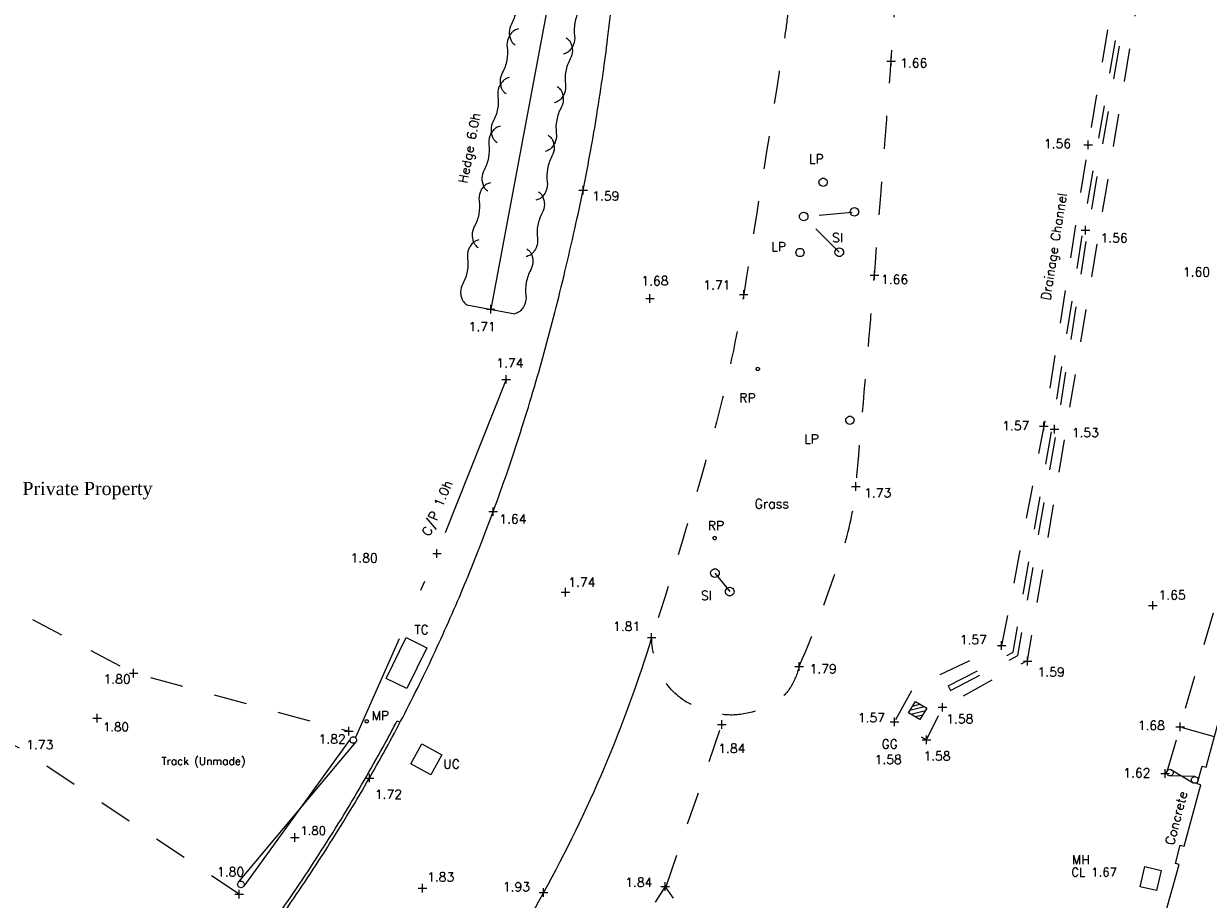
# Model space of a CAD drawing. Header units: metres. Extents: x 639013 to 639566, y 257273 to 257664.
# Tile 14 of 78: x 639166 to 639202, y 257453 to 257480. Entities that reach past the tile are written whole.
import ezdxf
from ezdxf.enums import TextEntityAlignment as Align

# ---------------------------------------------------------------- set-up
doc = ezdxf.new("R2010")
doc.units = ezdxf.units.M
doc.linetypes.add('65208756-SWE-ZZ-XX-M-C-0002-FC06T002$0$03', pattern=[3, 1, -1, 1])
doc.linetypes.add('65208756-SWE-ZZ-XX-M-C-0002-FC06T002$0$18', pattern=[13.5, 5, -1.6, 0.3, -1.6, 5])
for name, color, linetype, lineweight in [('65208756-SWE-ZZ-XX-M-C-0002-FC06T002$0$0not0', 253, 'Continuous', 0), ('65208756-SWE-ZZ-XX-M-C-0002-FC06T002$0$SS_BUILDING', 253, 'Continuous', 0), ('65208756-SWE-ZZ-XX-M-C-0002-FC06T002$0$SS_COVERS', 253, 'Continuous', 0), ('65208756-SWE-ZZ-XX-M-C-0002-FC06T002$0$SS_DETAIL', 253, '65208756-SWE-ZZ-XX-M-C-0002-FC06T002$0$03', 0), ('65208756-SWE-ZZ-XX-M-C-0002-FC06T002$0$SS_FENCE', 253, '65208756-SWE-ZZ-XX-M-C-0002-FC06T002$0$18', 0), ('65208756-SWE-ZZ-XX-M-C-0002-FC06T002$0$SS_GATE', 253, 'Continuous', 0), ('65208756-SWE-ZZ-XX-M-C-0002-FC06T002$0$SS_HEDGE', 253, 'Continuous', 0), ('65208756-SWE-ZZ-XX-M-C-0002-FC06T002$0$SS_KERB_DROP', 253, 'Continuous', 0), ('65208756-SWE-ZZ-XX-M-C-0002-FC06T002$0$SS_ROAD_KERBED', 253, 'Continuous', 0), ('65208756-SWE-ZZ-XX-M-C-0002-FC06T002$0$SS_ROAD_UNKERBED', 253, '65208756-SWE-ZZ-XX-M-C-0002-FC06T002$0$03', 0), ('65208756-SWE-ZZ-XX-M-C-0002-FC06T002$0$SS_Text_bold', 253, 'Continuous', 0), ('65208756-SWE-ZZ-XX-M-C-0002-FC06T002$0$SS_TEXT_GEN', 253, 'Continuous', 0), ('65208756-SWE-ZZ-XX-M-C-0002-FC06T002$0$SS_TXT_DRAIN', 253, 'Continuous', 0), ('65208756-SWE-ZZ-XX-M-C-0002-FC06T002$0$SS_TXT_FURN', 253, 'Continuous', 0), ('65208756-SWE-ZZ-XX-M-C-0002-FC06T002$0$SS_TXT_LEV_GEN', 253, 'Continuous', 0), ('65208756-SWE-ZZ-XX-M-C-0002-FC06T002$0$SS_TXT_LEV_PNT', 253, 'Continuous', 0), ('65208756-SWE-ZZ-XX-M-C-0002-FC06T002$0$SS_TXT_LEV_RD', 253, 'Continuous', 0), ('65208756-SWE-ZZ-XX-M-C-0002-FC06T002$0$SS_TXT_UTL', 253, 'Continuous', 0)]:
    doc.layers.add(name, color=color, linetype=linetype, lineweight=lineweight)
doc.layers.add('Z-Xref', color=7, linetype='Continuous')
doc.styles.add('65208756-SWE-ZZ-XX-M-C-0002-FC06T002$0$ROMANS', font='ROMANS')
doc.styles.add('65208756-SWE-ZZ-XX-M-C-0002-FC06T002$0$Romantics', font='romantic.ttf')

# ---------------------------------------------------------------- blocks, each defined once
blk = doc.blocks.new('65208756-SWE-ZZ-XX-M-C-0002-FC06T002')
at = {"layer": '65208756-SWE-ZZ-XX-M-C-0002-FC06T002$0$0not0', "linetype": 'Continuous'}
for p, q in [((639192.057, 257478.624), (639192.317, 257478.624)), ((639192.187, 257478.494), (639192.187, 257478.754)), ((639198.156, 257475.964), (639198.156, 257476.224)), ((639198.026, 257476.094), (639198.286, 257476.094)), ((639190.018, 257475.021), (639190.038, 257475.046)), ((639190.038, 257475.046), (639190.063, 257475.066)), ((639190.063, 257475.066), (639190.093, 257475.079)), ((639190.093, 257475.079), (639190.125, 257475.084)), ((639190.125, 257475.084), (639190.158, 257475.079)), ((639190.158, 257475.079), (639190.188, 257475.066)), ((639190.188, 257475.066), (639190.213, 257475.046)), ((639190.213, 257475.046), (639190.233, 257475.021)), ((639182.723, 257474.722), (639182.983, 257474.722)), ((639182.853, 257474.592), (639182.853, 257474.852)), ((639190, 257474.959), (639190.005, 257474.991)), ((639190.005, 257474.926), (639190, 257474.959)), ((639190.005, 257474.991), (639190.018, 257475.021)), ((639190.018, 257474.896), (639190.005, 257474.926)), ((639190.038, 257474.871), (639190.018, 257474.896)), ((639190.063, 257474.851), (639190.038, 257474.871)), ((639190.093, 257474.839), (639190.063, 257474.851)), ((639190.125, 257474.834), (639190.093, 257474.839)), ((639190.158, 257474.839), (639190.125, 257474.834)), ((639190.188, 257474.851), (639190.158, 257474.839)), ((639190.213, 257474.871), (639190.188, 257474.851)), ((639190.233, 257474.896), (639190.213, 257474.871)), ((639190.233, 257475.021), (639190.245, 257474.991)), ((639190.245, 257474.926), (639190.233, 257474.896)), ((639190.245, 257474.991), (639190.25, 257474.959)), ((639190.25, 257474.959), (639190.245, 257474.926)), ((639189.411, 257473.954), (639189.424, 257473.985)), ((639189.424, 257473.985), (639189.445, 257474.011)), ((639189.445, 257474.011), (639189.471, 257474.032)), ((639189.471, 257474.032), (639189.502, 257474.045)), ((639189.502, 257474.045), (639189.536, 257474.05)), ((639189.536, 257474.05), (639189.57, 257474.045)), ((639189.57, 257474.045), (639189.601, 257474.032)), ((639189.601, 257474.032), (639189.627, 257474.011)), ((639189.627, 257474.011), (639189.648, 257473.985)), ((639189.648, 257473.985), (639189.661, 257473.954)), ((639190.945, 257474.062), (639190.951, 257474.096)), ((639190.951, 257474.028), (639190.945, 257474.062)), ((639190.951, 257474.096), (639190.963, 257474.127)), ((639190.964, 257473.997), (639190.951, 257474.028)), ((639190.963, 257474.127), (639190.984, 257474.153)), ((639190.984, 257473.971), (639190.964, 257473.997)), ((639190.984, 257474.153), (639191.01, 257474.174)), ((639191.01, 257473.95), (639190.984, 257473.971)), ((639191.01, 257474.174), (639191.041, 257474.187)), ((639191.041, 257474.187), (639191.075, 257474.192)), ((639191.075, 257474.192), (639191.109, 257474.187)), ((639191.109, 257474.187), (639191.14, 257474.174)), ((639191.14, 257474.174), (639191.166, 257474.153)), ((639191.166, 257473.971), (639191.14, 257473.951)), ((639191.166, 257474.153), (639191.187, 257474.127)), ((639191.187, 257473.997), (639191.166, 257473.971)), ((639191.187, 257474.127), (639191.2, 257474.096)), ((639191.2, 257474.029), (639191.187, 257473.997)), ((639191.2, 257474.096), (639191.205, 257474.062)), ((639191.205, 257474.062), (639191.2, 257474.029)), ((639189.406, 257473.92), (639189.411, 257473.954)), ((639189.411, 257473.886), (639189.406, 257473.92)), ((639189.425, 257473.855), (639189.411, 257473.886)), ((639189.445, 257473.829), (639189.425, 257473.855)), ((639189.471, 257473.808), (639189.445, 257473.829)), ((639189.503, 257473.795), (639189.471, 257473.808)), ((639189.536, 257473.79), (639189.503, 257473.795)), ((639189.57, 257473.795), (639189.536, 257473.79)), ((639189.601, 257473.808), (639189.57, 257473.795)), ((639189.627, 257473.829), (639189.601, 257473.808)), ((639189.648, 257473.855), (639189.627, 257473.829)), ((639189.661, 257473.886), (639189.648, 257473.855)), ((639189.661, 257473.954), (639189.666, 257473.92)), ((639189.666, 257473.92), (639189.661, 257473.886)), ((639191.042, 257473.937), (639191.01, 257473.95)), ((639191.075, 257473.932), (639191.042, 257473.937)), ((639191.109, 257473.937), (639191.075, 257473.932)), ((639191.14, 257473.951), (639191.109, 257473.937)), ((639198.077, 257473.376), (639198.076, 257473.636)), ((639197.947, 257473.506), (639198.207, 257473.506)), ((639189.304, 257472.862), (639189.317, 257472.892)), ((639189.317, 257472.892), (639189.337, 257472.917)), ((639189.337, 257472.917), (639189.362, 257472.937)), ((639189.362, 257472.937), (639189.392, 257472.95)), ((639189.392, 257472.95), (639189.424, 257472.955)), ((639189.424, 257472.955), (639189.457, 257472.95)), ((639189.457, 257472.95), (639189.487, 257472.937)), ((639189.487, 257472.937), (639189.512, 257472.917)), ((639189.512, 257472.917), (639189.532, 257472.893)), ((639189.532, 257472.893), (639189.544, 257472.863)), ((639190.49, 257472.873), (639190.503, 257472.904)), ((639190.503, 257472.904), (639190.524, 257472.93)), ((639190.524, 257472.93), (639190.549, 257472.951)), ((639190.549, 257472.951), (639190.581, 257472.964)), ((639190.581, 257472.964), (639190.614, 257472.969)), ((639190.614, 257472.969), (639190.648, 257472.964)), ((639190.648, 257472.964), (639190.679, 257472.951)), ((639190.679, 257472.951), (639190.706, 257472.93)), ((639190.706, 257472.93), (639190.726, 257472.904)), ((639190.726, 257472.904), (639190.739, 257472.873)), ((639189.299, 257472.83), (639189.304, 257472.862)), ((639189.304, 257472.797), (639189.299, 257472.83)), ((639189.317, 257472.767), (639189.304, 257472.797)), ((639189.337, 257472.742), (639189.317, 257472.767)), ((639189.362, 257472.722), (639189.337, 257472.742)), ((639189.392, 257472.71), (639189.362, 257472.722)), ((639189.424, 257472.705), (639189.392, 257472.71)), ((639189.457, 257472.71), (639189.424, 257472.705)), ((639189.487, 257472.722), (639189.457, 257472.71)), ((639189.512, 257472.742), (639189.487, 257472.722)), ((639189.532, 257472.768), (639189.512, 257472.742)), ((639189.544, 257472.798), (639189.532, 257472.768)), ((639189.544, 257472.863), (639189.549, 257472.83)), ((639189.549, 257472.83), (639189.544, 257472.798)), ((639190.485, 257472.839), (639190.49, 257472.873)), ((639190.49, 257472.805), (639190.485, 257472.839)), ((639190.503, 257472.774), (639190.49, 257472.805)), ((639190.524, 257472.748), (639190.503, 257472.774)), ((639190.55, 257472.727), (639190.524, 257472.748)), ((639190.581, 257472.714), (639190.55, 257472.727)), ((639190.615, 257472.709), (639190.581, 257472.714)), ((639190.648, 257472.714), (639190.615, 257472.709)), ((639190.68, 257472.727), (639190.648, 257472.714)), ((639190.706, 257472.748), (639190.68, 257472.727)), ((639190.726, 257472.774), (639190.706, 257472.748)), ((639190.739, 257472.805), (639190.726, 257472.774)), ((639190.739, 257472.873), (639190.745, 257472.839)), ((639190.745, 257472.839), (639190.739, 257472.805)), ((639191.679, 257472.011), (639191.679, 257472.271)), ((639191.549, 257472.14), (639191.809, 257472.141)), ((639184.879, 257471.311), (639184.879, 257471.571)), ((639187.589, 257471.558), (639187.849, 257471.558)), ((639187.719, 257471.428), (639187.719, 257471.688)), ((639179.924, 257471.112), (639180.184, 257471.112)), ((639180.054, 257470.982), (639180.054, 257471.242)), ((639184.749, 257471.441), (639185.009, 257471.441)), ((639188.095, 257469.304), (639188.097, 257469.317)), ((639188.097, 257469.291), (639188.095, 257469.304)), ((639188.097, 257469.317), (639188.102, 257469.329)), ((639188.102, 257469.329), (639188.11, 257469.339)), ((639188.11, 257469.339), (639188.12, 257469.347)), ((639188.12, 257469.347), (639188.132, 257469.352)), ((639188.132, 257469.352), (639188.145, 257469.354)), ((639188.145, 257469.354), (639188.158, 257469.352)), ((639188.158, 257469.352), (639188.17, 257469.347)), ((639188.17, 257469.347), (639188.18, 257469.339)), ((639188.18, 257469.339), (639188.188, 257469.329)), ((639188.188, 257469.329), (639188.193, 257469.317)), ((639188.193, 257469.317), (639188.195, 257469.304)), ((639188.195, 257469.304), (639188.193, 257469.291)), ((639180.392, 257468.989), (639180.652, 257468.989)), ((639180.522, 257468.859), (639180.522, 257469.119)), ((639188.102, 257469.279), (639188.097, 257469.291)), ((639188.11, 257469.269), (639188.102, 257469.279)), ((639188.12, 257469.261), (639188.11, 257469.269)), ((639188.132, 257469.256), (639188.12, 257469.261)), ((639188.145, 257469.254), (639188.132, 257469.256)), ((639188.158, 257469.256), (639188.145, 257469.254)), ((639188.17, 257469.261), (639188.158, 257469.256)), ((639188.18, 257469.269), (639188.17, 257469.261)), ((639188.188, 257469.279), (639188.18, 257469.269)), ((639188.193, 257469.291), (639188.188, 257469.279)), ((639190.849, 257467.838), (639190.874, 257467.858)), ((639190.874, 257467.858), (639190.904, 257467.87)), ((639190.904, 257467.87), (639190.937, 257467.875)), ((639190.937, 257467.875), (639190.969, 257467.87)), ((639190.969, 257467.87), (639190.999, 257467.858)), ((639190.999, 257467.858), (639191.024, 257467.838)), ((639190.812, 257467.75), (639190.817, 257467.783)), ((639190.817, 257467.718), (639190.812, 257467.75)), ((639190.817, 257467.783), (639190.829, 257467.813)), ((639190.829, 257467.688), (639190.817, 257467.718)), ((639190.829, 257467.813), (639190.849, 257467.838)), ((639190.849, 257467.663), (639190.829, 257467.688)), ((639190.874, 257467.643), (639190.849, 257467.663)), ((639190.904, 257467.63), (639190.874, 257467.643)), ((639190.937, 257467.625), (639190.904, 257467.63)), ((639190.969, 257467.63), (639190.937, 257467.625)), ((639190.999, 257467.643), (639190.969, 257467.63)), ((639191.024, 257467.663), (639190.999, 257467.643)), ((639191.024, 257467.838), (639191.044, 257467.813)), ((639191.044, 257467.688), (639191.024, 257467.663)), ((639191.044, 257467.813), (639191.057, 257467.783)), ((639191.057, 257467.718), (639191.044, 257467.688)), ((639191.057, 257467.783), (639191.062, 257467.75)), ((639191.062, 257467.75), (639191.057, 257467.718)), ((639196.684, 257467.573), (639196.944, 257467.573)), ((639196.814, 257467.443), (639196.814, 257467.703)), ((639197.137, 257467.354), (639197.137, 257467.614)), ((639197.007, 257467.484), (639197.267, 257467.484)), ((639190.99, 257465.747), (639191.25, 257465.747)), ((639191.12, 257465.617), (639191.12, 257465.877)), ((639180.129, 257464.853), (639180.128, 257465.113)), ((639179.999, 257464.983), (639180.259, 257464.983)), ((639186.79, 257464.181), (639186.792, 257464.194)), ((639186.792, 257464.168), (639186.79, 257464.181)), ((639186.792, 257464.194), (639186.797, 257464.206)), ((639186.797, 257464.156), (639186.792, 257464.168)), ((639186.797, 257464.206), (639186.805, 257464.216)), ((639186.805, 257464.146), (639186.797, 257464.156)), ((639186.805, 257464.216), (639186.815, 257464.224)), ((639186.815, 257464.138), (639186.805, 257464.146)), ((639186.815, 257464.224), (639186.827, 257464.229)), ((639186.827, 257464.133), (639186.815, 257464.138)), ((639186.827, 257464.229), (639186.84, 257464.231)), ((639186.84, 257464.131), (639186.827, 257464.133)), ((639186.84, 257464.231), (639186.853, 257464.229)), ((639186.853, 257464.133), (639186.84, 257464.131)), ((639186.853, 257464.229), (639186.865, 257464.224)), ((639186.865, 257464.138), (639186.853, 257464.133)), ((639186.865, 257464.224), (639186.875, 257464.216)), ((639186.875, 257464.146), (639186.865, 257464.138)), ((639186.875, 257464.216), (639186.883, 257464.206)), ((639186.883, 257464.156), (639186.875, 257464.146)), ((639186.883, 257464.206), (639186.888, 257464.194)), ((639186.888, 257464.168), (639186.883, 257464.156)), ((639186.888, 257464.194), (639186.89, 257464.181)), ((639186.89, 257464.181), (639186.888, 257464.168)), ((639178.296, 257463.716), (639178.556, 257463.717)), ((639178.426, 257463.586), (639178.426, 257463.846)), ((639186.736, 257463.187), (639186.757, 257463.213)), ((639186.757, 257463.213), (639186.783, 257463.234)), ((639186.783, 257463.234), (639186.814, 257463.247)), ((639186.814, 257463.247), (639186.848, 257463.252)), ((639186.848, 257463.252), (639186.882, 257463.247)), ((639186.882, 257463.247), (639186.913, 257463.234)), ((639186.913, 257463.234), (639186.939, 257463.214)), ((639186.939, 257463.214), (639186.96, 257463.188)), ((639186.718, 257463.122), (639186.723, 257463.156)), ((639186.723, 257463.089), (639186.718, 257463.122)), ((639186.723, 257463.156), (639186.736, 257463.187)), ((639186.736, 257463.057), (639186.723, 257463.089)), ((639186.757, 257463.031), (639186.736, 257463.057)), ((639186.783, 257463.011), (639186.757, 257463.031)), ((639186.814, 257462.998), (639186.783, 257463.011)), ((639186.848, 257462.992), (639186.814, 257462.998)), ((639186.882, 257462.998), (639186.848, 257462.992)), ((639186.913, 257463.011), (639186.882, 257462.998)), ((639186.939, 257463.032), (639186.913, 257463.011)), ((639186.96, 257463.058), (639186.939, 257463.032)), ((639186.96, 257463.188), (639186.973, 257463.156)), ((639186.973, 257463.089), (639186.96, 257463.058)), ((639186.973, 257463.156), (639186.978, 257463.123)), ((639186.978, 257463.123), (639186.973, 257463.089)), ((639182.187, 257462.545), (639182.447, 257462.545)), ((639182.318, 257462.415), (639182.317, 257462.675)), ((639187.167, 257462.561), (639187.172, 257462.595)), ((639187.172, 257462.528), (639187.167, 257462.561)), ((639187.172, 257462.595), (639187.185, 257462.626)), ((639187.185, 257462.496), (639187.172, 257462.528)), ((639187.185, 257462.626), (639187.206, 257462.652)), ((639187.206, 257462.47), (639187.185, 257462.496)), ((639187.206, 257462.652), (639187.232, 257462.673)), ((639187.232, 257462.673), (639187.263, 257462.686)), ((639187.263, 257462.686), (639187.297, 257462.691)), ((639187.297, 257462.691), (639187.331, 257462.686)), ((639187.331, 257462.686), (639187.362, 257462.673)), ((639187.362, 257462.673), (639187.388, 257462.652)), ((639187.388, 257462.652), (639187.409, 257462.626)), ((639187.409, 257462.496), (639187.388, 257462.47)), ((639187.409, 257462.626), (639187.422, 257462.595)), ((639187.422, 257462.528), (639187.409, 257462.496)), ((639187.422, 257462.595), (639187.427, 257462.561)), ((639187.427, 257462.561), (639187.422, 257462.528)), ((639187.232, 257462.45), (639187.206, 257462.47)), ((639187.263, 257462.437), (639187.232, 257462.45)), ((639187.297, 257462.431), (639187.263, 257462.437)), ((639187.331, 257462.437), (639187.297, 257462.431)), ((639187.362, 257462.45), (639187.331, 257462.437)), ((639187.388, 257462.47), (639187.362, 257462.45)), ((639199.984, 257462.144), (639200.244, 257462.144)), ((639200.114, 257462.014), (639200.114, 257462.274)), ((639184.8, 257461.17), (639185.06, 257461.171)), ((639184.93, 257461.041), (639184.93, 257461.301)), ((639195.534, 257460.799), (639195.534, 257461.059)), ((639195.404, 257460.929), (639195.664, 257460.929)), ((639189.399, 257460.161), (639189.399, 257460.421)), ((639196.192, 257460.457), (639196.452, 257460.457)), ((639196.322, 257460.327), (639196.322, 257460.587)), ((639169.106, 257460.094), (639169.366, 257460.094)), ((639169.236, 257459.964), (639169.236, 257460.224)), ((639189.269, 257460.291), (639189.529, 257460.291)), ((639192.715, 257458.889), (639192.919, 257459.233)), ((639193.058, 257458.685), (639192.715, 257458.889)), ((639193.194, 257459.069), (639192.756, 257458.958)), ((639192.783, 257458.849), (639193.222, 257458.96)), ((639192.837, 257459.096), (639193.057, 257459.151)), ((639192.919, 257459.233), (639193.263, 257459.028)), ((639193.263, 257459.028), (639193.058, 257458.685)), ((639193.611, 257459.057), (639193.871, 257459.057)), ((639193.741, 257458.927), (639193.741, 257459.187)), ((639168.004, 257458.726), (639168.264, 257458.726)), ((639168.134, 257458.596), (639168.134, 257458.856)), ((639176.246, 257458.632), (639176.248, 257458.645)), ((639176.248, 257458.619), (639176.246, 257458.632)), ((639176.248, 257458.645), (639176.253, 257458.657)), ((639176.253, 257458.607), (639176.248, 257458.619)), ((639176.253, 257458.657), (639176.261, 257458.667)), ((639176.261, 257458.597), (639176.253, 257458.607)), ((639176.261, 257458.667), (639176.271, 257458.675)), ((639176.271, 257458.589), (639176.261, 257458.597)), ((639176.271, 257458.675), (639176.283, 257458.68)), ((639176.283, 257458.584), (639176.271, 257458.589)), ((639176.283, 257458.68), (639176.296, 257458.682)), ((639176.296, 257458.582), (639176.283, 257458.584)), ((639176.296, 257458.682), (639176.309, 257458.68)), ((639176.309, 257458.584), (639176.296, 257458.582)), ((639176.309, 257458.68), (639176.321, 257458.675)), ((639176.321, 257458.589), (639176.309, 257458.584)), ((639176.321, 257458.675), (639176.331, 257458.667)), ((639176.331, 257458.597), (639176.321, 257458.589)), ((639176.331, 257458.667), (639176.339, 257458.657)), ((639176.339, 257458.607), (639176.331, 257458.597)), ((639176.339, 257458.657), (639176.344, 257458.645)), ((639176.344, 257458.619), (639176.339, 257458.607)), ((639176.344, 257458.645), (639176.346, 257458.632)), ((639176.346, 257458.632), (639176.344, 257458.619)), ((639186.927, 257458.537), (639187.187, 257458.538)), ((639187.057, 257458.408), (639187.057, 257458.668)), ((639192.159, 257458.62), (639192.419, 257458.62)), ((639192.289, 257458.49), (639192.289, 257458.75)), ((639193.14, 257458.822), (639192.921, 257458.767)), ((639200.942, 257458.337), (639200.942, 257458.597)), ((639175.622, 257458.333), (639175.882, 257458.333)), ((639175.752, 257458.203), (639175.752, 257458.463)), ((639175.862, 257458.162), (639175.888, 257458.166)), ((639175.888, 257458.166), (639175.914, 257458.162)), ((639193.257, 257457.945), (639193.257, 257458.205)), ((639200.812, 257458.467), (639201.072, 257458.467)), ((639175.788, 257458.066), (639175.792, 257458.092)), ((639175.792, 257458.04), (639175.788, 257458.066)), ((639175.792, 257458.092), (639175.802, 257458.116)), ((639175.802, 257458.016), (639175.792, 257458.04)), ((639175.802, 257458.116), (639175.818, 257458.136)), ((639175.818, 257457.996), (639175.802, 257458.016)), ((639175.818, 257458.136), (639175.838, 257458.152)), ((639175.839, 257457.98), (639175.818, 257457.996)), ((639175.838, 257458.152), (639175.862, 257458.162)), ((639175.863, 257457.97), (639175.839, 257457.98)), ((639175.889, 257457.966), (639175.863, 257457.97)), ((639175.915, 257457.97), (639175.889, 257457.966)), ((639175.914, 257458.162), (639175.938, 257458.152)), ((639175.939, 257457.98), (639175.915, 257457.97)), ((639175.938, 257458.152), (639175.958, 257458.136)), ((639175.958, 257457.996), (639175.939, 257457.98)), ((639175.958, 257458.136), (639175.974, 257458.116)), ((639175.974, 257458.016), (639175.958, 257457.996)), ((639175.974, 257458.116), (639175.984, 257458.092)), ((639175.984, 257458.04), (639175.974, 257458.016)), ((639175.984, 257458.092), (639175.988, 257458.066)), ((639175.988, 257458.066), (639175.984, 257458.04)), ((639193.127, 257458.075), (639193.387, 257458.075)), ((639200.487, 257456.924), (639200.487, 257457.184)), ((639200.532, 257457.082), (639200.536, 257457.108)), ((639200.536, 257457.108), (639200.546, 257457.132)), ((639200.546, 257457.132), (639200.562, 257457.152)), ((639200.562, 257457.152), (639200.582, 257457.168)), ((639200.582, 257457.168), (639200.606, 257457.178)), ((639200.606, 257457.178), (639200.632, 257457.182)), ((639200.632, 257457.182), (639200.658, 257457.178)), ((639200.658, 257457.178), (639200.682, 257457.168)), ((639200.682, 257457.168), (639200.702, 257457.152)), ((639200.702, 257457.152), (639200.718, 257457.132)), ((639200.718, 257457.132), (639200.728, 257457.108)), ((639200.728, 257457.108), (639200.732, 257457.082)), ((639176.251, 257456.915), (639176.511, 257456.915)), ((639176.381, 257456.785), (639176.38, 257457.045)), ((639200.357, 257457.054), (639200.617, 257457.055)), ((639200.536, 257457.056), (639200.532, 257457.082)), ((639200.546, 257457.032), (639200.536, 257457.056)), ((639200.562, 257457.012), (639200.546, 257457.032)), ((639200.582, 257456.996), (639200.562, 257457.012)), ((639200.606, 257456.986), (639200.582, 257456.996)), ((639200.632, 257456.982), (639200.606, 257456.986)), ((639200.658, 257456.986), (639200.632, 257456.982)), ((639200.682, 257456.996), (639200.658, 257456.986)), ((639200.702, 257457.012), (639200.682, 257456.996)), ((639200.718, 257457.032), (639200.702, 257457.012)), ((639200.728, 257457.056), (639200.718, 257457.032)), ((639200.732, 257457.082), (639200.728, 257457.056)), ((639201.285, 257456.86), (639201.289, 257456.886)), ((639201.289, 257456.834), (639201.285, 257456.86)), ((639201.289, 257456.886), (639201.299, 257456.91)), ((639201.299, 257456.81), (639201.289, 257456.834)), ((639201.299, 257456.91), (639201.315, 257456.93)), ((639201.315, 257456.79), (639201.299, 257456.81)), ((639201.315, 257456.93), (639201.335, 257456.946)), ((639201.335, 257456.774), (639201.315, 257456.79)), ((639201.335, 257456.946), (639201.359, 257456.956)), ((639201.359, 257456.764), (639201.335, 257456.774)), ((639201.359, 257456.956), (639201.385, 257456.96)), ((639201.385, 257456.76), (639201.359, 257456.764)), ((639201.385, 257456.96), (639201.411, 257456.956)), ((639201.411, 257456.764), (639201.385, 257456.76)), ((639201.411, 257456.956), (639201.435, 257456.946)), ((639201.435, 257456.774), (639201.411, 257456.764)), ((639201.435, 257456.946), (639201.455, 257456.93)), ((639201.455, 257456.79), (639201.435, 257456.774)), ((639201.455, 257456.93), (639201.471, 257456.91)), ((639201.471, 257456.81), (639201.455, 257456.79)), ((639201.471, 257456.91), (639201.481, 257456.886)), ((639201.481, 257456.834), (639201.471, 257456.81)), ((639201.481, 257456.886), (639201.485, 257456.86)), ((639201.485, 257456.86), (639201.481, 257456.834)), ((639173.986, 257455.114), (639174.246, 257455.114)), ((639174.116, 257454.984), (639174.116, 257455.244)), ((639172.385, 257453.693), (639172.389, 257453.719)), ((639172.389, 257453.667), (639172.385, 257453.693)), ((639172.389, 257453.719), (639172.399, 257453.743)), ((639172.399, 257453.643), (639172.389, 257453.667)), ((639172.399, 257453.743), (639172.415, 257453.763)), ((639172.415, 257453.623), (639172.399, 257453.643)), ((639172.415, 257453.763), (639172.435, 257453.779)), ((639172.435, 257453.607), (639172.415, 257453.623)), ((639172.432, 257453.27), (639172.432, 257453.53)), ((639172.435, 257453.779), (639172.459, 257453.789)), ((639172.459, 257453.597), (639172.435, 257453.607)), ((639172.459, 257453.789), (639172.485, 257453.793)), ((639172.485, 257453.593), (639172.459, 257453.597)), ((639172.485, 257453.793), (639172.511, 257453.789)), ((639172.511, 257453.597), (639172.485, 257453.593)), ((639172.511, 257453.789), (639172.535, 257453.779)), ((639172.535, 257453.607), (639172.511, 257453.597)), ((639172.535, 257453.779), (639172.555, 257453.763)), ((639172.555, 257453.623), (639172.535, 257453.607)), ((639172.555, 257453.763), (639172.571, 257453.743)), ((639172.571, 257453.643), (639172.555, 257453.623)), ((639172.571, 257453.743), (639172.581, 257453.719)), ((639172.581, 257453.667), (639172.571, 257453.643)), ((639172.581, 257453.719), (639172.585, 257453.693)), ((639172.585, 257453.693), (639172.581, 257453.667)), ((639177.856, 257453.581), (639178.116, 257453.582)), ((639177.986, 257453.452), (639177.986, 257453.712)), ((639181.654, 257453.316), (639181.654, 257453.576)), ((639185.211, 257453.627), (639185.471, 257453.627)), ((639185.341, 257453.497), (639185.341, 257453.757)), ((639172.302, 257453.4), (639172.562, 257453.4)), ((639181.524, 257453.445), (639181.784, 257453.446))]:
    blk.add_line(p, q, dxfattribs=at)
at = {"layer": '65208756-SWE-ZZ-XX-M-C-0002-FC06T002$0$SS_BUILDING', "flags": 128}
blk.add_lwpolyline([(639200.386, 257452.431), (639200.914, 257454.294), (639200.798, 257454.324), (639200.943, 257454.884), (639201.059, 257454.853), (639201.573, 257456.707), (639201.457, 257456.74), (639201.613, 257457.279), (639201.729, 257457.246), (639202.24, 257459.106)], dxfattribs=at)
at = {"layer": '65208756-SWE-ZZ-XX-M-C-0002-FC06T002$0$SS_COVERS', "flags": 128}
for points in [[(639178.118, 257460.861), (639177.51, 257459.622), (639176.882, 257459.93), (639177.49, 257461.17), (639178.118, 257460.861)], [(639178.574, 257457.616), (639178.241, 257457.01), (639177.635, 257457.344), (639177.968, 257457.95), (639178.574, 257457.616)], [(639199.734, 257453.619), (639199.875, 257454.232), (639200.363, 257454.119), (639200.221, 257453.506), (639199.734, 257453.619)]]:
    blk.add_lwpolyline(points, dxfattribs=at)
at = {"layer": '65208756-SWE-ZZ-XX-M-C-0002-FC06T002$0$SS_DETAIL'}
for p, q in [((639186.848, 257463.122), (639187.297, 257462.561)), ((639193.916, 257459.703), (639193.985, 257459.57)), ((639185.367, 257453.634), (639187.158, 257458.83))]:
    blk.add_line(p, q, dxfattribs=at)
at = {"layer": '65208756-SWE-ZZ-XX-M-C-0002-FC06T002$0$SS_DETAIL', "flags": 128}
for points in [[(639121.825, 257451.003), (639123.911, 257453.685), (639128.604, 257456.062), (639128.92, 257456.166), (639129.036, 257456.218), (639131.349, 257456.983), (639131.393, 257469.311), (639123.06, 257472.422), (639114.72, 257473.426), (639107.784, 257478.924), (639102.858, 257475.306), (639096.645, 257473.157), (639091.786, 257473.713), (639084.786, 257476.328), (639077.849, 257477.224), (639072.213, 257475.589), (639061.757, 257470.629), (639059.583, 257466.645), (639051.773, 257460.039), (639044.296, 257459.821), (639041.587, 257451.697), (639037.253, 257449.066), (639027.291, 257446.808), (639018.826, 257449.563), (639016.743, 257457.661), (639019.985, 257467.037), (639018.767, 257474.724), (639024.096, 257474.662), (639033.336, 257472.374), (639039.895, 257471.331), (639048.314, 257471.614), (639058.24, 257473.865), (639066.58, 257476.442), (639073.744, 257479.321), (639080.227, 257481.036), (639083.651, 257481.517), (639093.315, 257477.311), (639103.663, 257482.152), (639104.981, 257487.663), (639102.116, 257497.753), (639099.426, 257502.072), (639093.95, 257510.85), (639088.322, 257518.297), (639081.987, 257526), (639075.66, 257533.594), (639068.352, 257542.075), (639062.049, 257549.583), (639057.203, 257555.46), (639051.039, 257563.561), (639045.368, 257572.156), (639039.601, 257579.627), (639035.066, 257585.329), (639032.476, 257588.242), (639037.313, 257591.297), (639041.462, 257583.039), (639047.121, 257575.253), (639052.626, 257566.8), (639058.579, 257557.469), (639064.218, 257551.267), (639069.338, 257544.542), (639077.186, 257535.454), (639083.785, 257527.502), (639090.448, 257519.283), (639097.8, 257509.876), (639106.385, 257499.773), (639115.006, 257490.567), (639121.295, 257485.332), (639128.786, 257480.708), (639138.117, 257475.631), (639147.785, 257471.542), (639157.588, 257466.258), (639169.236, 257460.094), (639175.752, 257458.333)], [(639201.019, 257488.583), (639200.283, 257488.704), (639198.156, 257476.094), (639196.814, 257467.573), (639195.534, 257460.929), (639192.86, 257459.656), (639192.289, 257458.62), (639193.257, 257458.075), (639193.741, 257459.057), (639196.322, 257460.476), (639201.019, 257488.583)], [(639193.916, 257459.703), (639195.885, 257460.722), (639197.063, 257467.496), (639198.003, 257473.518), (639199.277, 257480.96), (639200.501, 257488.37)], [(639193.985, 257459.57), (639196.02, 257460.623), (639197.211, 257467.472), (639198.151, 257473.494), (639199.425, 257480.935), (639200.649, 257488.346)], [(639190.615, 257472.839), (639189.536, 257473.92), (639191.075, 257474.062)], [(639200.547, 257457.116), (639202.731, 257464.579), (639202.481, 257464.67), (639203.134, 257466.866), (639204.231, 257466.566)], [(639172.432, 257453.4), (639165.758, 257457.834), (639156.559, 257462.226), (639147.356, 257465.717), (639143.336, 257465.239), (639138.37, 257461.633), (639136.615, 257454.642), (639140.383, 257449.674), (639144.061, 257447.856), (639153.546, 257444.762), (639160.795, 257441.399)], [(639201.982, 257458.167), (639200.938, 257458.454)], [(639186.754, 257451.647), (639185.341, 257453.627), (639180.95, 257446.846), (639183.468, 257447.589)]]:
    blk.add_lwpolyline(points, dxfattribs=at)
blk.add_lwpolyline([(639189.399, 257460.291, 0.025729), (639190.757, 257463.931, 0.054113), (639191.12, 257465.747, 0.000534), (639191.568, 257470.815, 0.002042), (639191.679, 257472.141, 0.000175), (639192.136, 257477.95, 0.001513), (639192.187, 257478.624, 0.005548), (639192.363, 257481.505, -0.004445), (639192.576, 257485.101, -0.00307), (639192.661, 257486.252, 0.000629), (639193.105, 257491.869, 0.00555), (639193.245, 257493.973, 0.00274), (639193.458, 257498.237)], format="xyb", dxfattribs=at)
at = {"layer": '65208756-SWE-ZZ-XX-M-C-0002-FC06T002$0$SS_FENCE', "flags": 128}
blk.add_lwpolyline([(639180.522, 257468.989), (639178.426, 257463.716), (639175.943, 257458.125)], dxfattribs=at)
at = {"layer": '65208756-SWE-ZZ-XX-M-C-0002-FC06T002$0$SS_GATE'}
for p, q in [((639172.415, 257453.763), (639175.974, 257458.016)), ((639175.792, 257458.092), (639172.571, 257453.643)), ((639200.658, 257457.178), (639201.335, 257456.774)), ((639201.385, 257456.96), (639200.632, 257456.982))]:
    blk.add_line(p, q, dxfattribs=at)
at = {"layer": '65208756-SWE-ZZ-XX-M-C-0002-FC06T002$0$SS_HEDGE'}
for p, q in [((639182.104, 257482.059), (639180.054, 257471.112)), ((639179.328, 257471.248), (639180.78, 257470.976))]:
    blk.add_line(p, q, dxfattribs=at)
for points in [[(639181.168, 257481.077, 0.061643), (639181.052, 257481.032, 0.084593), (639180.98, 257480.976, 0.043325), (639180.903, 257480.877, 0.051797), (639180.856, 257480.783, 0.123645), (639180.827, 257480.526, -0.079136), (639180.816, 257480.126, -0.079136), (639180.681, 257479.749, 0.123645), (639180.616, 257479.498, 0.051797), (639180.626, 257479.394, 0.043325), (639180.661, 257479.274, 0.084593), (639180.708, 257479.195, 0.061643), (639180.8, 257479.111)], [(639182.621, 257480.805, -0.061643), (639182.713, 257480.721, -0.084593), (639182.76, 257480.643, -0.043325), (639182.795, 257480.523, -0.051797), (639182.805, 257480.418, -0.123645), (639182.74, 257480.168, 0.079136), (639182.605, 257479.791, 0.079136), (639182.594, 257479.39, -0.123645), (639182.564, 257479.133, -0.051797), (639182.517, 257479.04, -0.043325), (639182.441, 257478.94, -0.084593), (639182.369, 257478.884, -0.061643), (639182.252, 257478.839)], [(639180.892, 257479.603, 0.061643), (639180.776, 257479.558, 0.084593), (639180.704, 257479.502, 0.043325), (639180.627, 257479.403, 0.051797), (639180.58, 257479.309, 0.123645), (639180.55, 257479.052, -0.079136), (639180.54, 257478.651, -0.079136), (639180.405, 257478.274, 0.123645), (639180.34, 257478.024, 0.051797), (639180.35, 257477.919, 0.043325), (639180.385, 257477.799, 0.084593), (639180.432, 257477.721, 0.061643), (639180.524, 257477.637)], [(639182.344, 257479.331, -0.061643), (639182.437, 257479.247, -0.084593), (639182.484, 257479.169, -0.043325), (639182.519, 257479.048, -0.051797), (639182.529, 257478.944, -0.123645), (639182.463, 257478.694, 0.079136), (639182.329, 257478.316, 0.079136), (639182.318, 257477.916, -0.123645), (639182.288, 257477.659, -0.051797), (639182.241, 257477.565, -0.043325), (639182.165, 257477.466, -0.084593), (639182.093, 257477.41, -0.061643), (639181.976, 257477.365)], [(639180.616, 257478.128, 0.061643), (639180.5, 257478.084, 0.084593), (639180.428, 257478.028, 0.043325), (639180.351, 257477.928, 0.051797), (639180.304, 257477.834, 0.123645), (639180.274, 257477.577, -0.079136), (639180.264, 257477.177, -0.079136), (639180.129, 257476.8, 0.123645), (639180.064, 257476.55, 0.051797), (639180.073, 257476.445, 0.043325), (639180.109, 257476.325, 0.084593), (639180.156, 257476.247, 0.061643), (639180.248, 257476.163)], [(639182.068, 257477.856, -0.061643), (639182.161, 257477.772, -0.084593), (639182.208, 257477.694, -0.043325), (639182.243, 257477.574, -0.051797), (639182.253, 257477.47, -0.123645), (639182.187, 257477.219, 0.079136), (639182.053, 257476.842, 0.079136), (639182.042, 257476.442, -0.123645), (639182.012, 257476.185, -0.051797), (639181.965, 257476.091, -0.043325), (639181.889, 257475.992, -0.084593), (639181.817, 257475.936, -0.061643), (639181.7, 257475.891)], [(639180.34, 257476.654, 0.061643), (639180.223, 257476.609, 0.084593), (639180.151, 257476.553, 0.043325), (639180.075, 257476.454, 0.051797), (639180.028, 257476.36, 0.123645), (639179.998, 257476.103, -0.079136), (639179.987, 257475.703, -0.079136), (639179.853, 257475.325, 0.123645), (639179.788, 257475.075, 0.051797), (639179.797, 257474.971, 0.043325), (639179.833, 257474.85, 0.084593), (639179.88, 257474.772, 0.061643), (639179.972, 257474.688)], [(639181.792, 257476.382, -0.061643), (639181.885, 257476.298, -0.084593), (639181.931, 257476.22, -0.043325), (639181.967, 257476.1, -0.051797), (639181.977, 257475.995, -0.123645), (639181.911, 257475.745, 0.079136), (639181.777, 257475.368, 0.079136), (639181.766, 257474.967, -0.123645), (639181.736, 257474.71, -0.051797), (639181.689, 257474.617, -0.043325), (639181.613, 257474.517, -0.084593), (639181.541, 257474.461, -0.061643), (639181.424, 257474.416)], [(639180.044, 257474.944, 0.061643), (639179.928, 257474.899, 0.084593), (639179.856, 257474.843, 0.043325), (639179.78, 257474.744, 0.051797), (639179.733, 257474.65, 0.123645), (639179.703, 257474.393, -0.079136), (639179.692, 257473.992, -0.079136), (639179.557, 257473.615, 0.123645), (639179.492, 257473.365, 0.051797), (639179.502, 257473.26, 0.043325), (639179.537, 257473.14, 0.084593), (639179.584, 257473.062, 0.061643), (639179.676, 257472.978)], [(639181.497, 257474.672, -0.061643), (639181.589, 257474.588, -0.084593), (639181.636, 257474.51, -0.043325), (639181.671, 257474.389, -0.051797), (639181.681, 257474.285, -0.123645), (639181.616, 257474.035, 0.079136), (639181.481, 257473.657, 0.079136), (639181.47, 257473.257, -0.123645), (639181.44, 257473, -0.051797), (639181.393, 257472.906, -0.043325), (639181.317, 257472.807, -0.084593), (639181.245, 257472.751, -0.061643), (639181.129, 257472.706)], [(639179.696, 257473.214, 0.061643), (639179.579, 257473.169, 0.084593), (639179.507, 257473.113, 0.043325), (639179.431, 257473.014, 0.051797), (639179.384, 257472.92, 0.123645), (639179.354, 257472.663, -0.079136), (639179.343, 257472.262, -0.079136), (639179.209, 257471.885, 0.123645), (639179.143, 257471.635, 0.051797), (639179.153, 257471.531, 0.043325), (639179.189, 257471.41, 0.084593), (639179.235, 257471.332, 0.061643), (639179.328, 257471.248)], [(639181.148, 257472.942, -0.061643), (639181.24, 257472.858, -0.084593), (639181.287, 257472.78, -0.043325), (639181.323, 257472.659, -0.051797), (639181.332, 257472.555, -0.123645), (639181.267, 257472.305, 0.079136), (639181.133, 257471.927, 0.079136), (639181.122, 257471.527, -0.123645), (639181.092, 257471.27, -0.051797), (639181.045, 257471.176, -0.043325), (639180.969, 257471.077, -0.084593), (639180.897, 257471.021, -0.061643), (639180.78, 257470.976)]]:
    blk.add_lwpolyline(points, format="xyb", dxfattribs=at)
at = {"layer": '65208756-SWE-ZZ-XX-M-C-0002-FC06T002$0$SS_KERB_DROP'}
blk.add_line((639177.223, 257458.652), (639177.311, 257458.605), dxfattribs=at)
at = {"layer": '65208756-SWE-ZZ-XX-M-C-0002-FC06T002$0$SS_KERB_DROP', "flags": 128}
blk.add_lwpolyline([(639172.903, 257451.783, 0.000588), (639173.011, 257451.929, 0.00561), (639173.646, 257452.813, 0.005548), (639174.337, 257453.821, 0.005477), (639175.015, 257454.857, 0.005597), (639175.684, 257455.933, 0.005915), (639176.294, 257456.965, 0.005464), (639176.857, 257457.969, 0.004233), (639177.223, 257458.652, 0.005471)], format="xyb", dxfattribs=at)
at = {"layer": '65208756-SWE-ZZ-XX-M-C-0002-FC06T002$0$SS_ROAD_KERBED', "flags": 128}
for points in [[(639173.728, 257452.755, 0.005548), (639174.42, 257453.765, 0.005477), (639175.099, 257454.804, 0.005597), (639175.77, 257455.881, 0.005915), (639176.381, 257456.915, 0.005464), (639176.945, 257457.921, 0.005865), (639177.449, 257458.871, 0.005471), (639177.958, 257459.883, 0.005678), (639178.426, 257460.869, 0.004958), (639178.885, 257461.89, 0.00502), (639179.317, 257462.907, 0.004877), (639179.724, 257463.919, 0.004671), (639180.129, 257464.983, 0.005644), (639180.549, 257466.161, 0.00551), (639180.952, 257467.378, 0.00501), (639181.335, 257468.616, 0.005268), (639181.674, 257469.801, 0.004126), (639181.997, 257471.018, 0.00409), (639182.303, 257472.251, 0.00415), (639182.603, 257473.548, 0.004602), (639182.853, 257474.722, 0.004918), (639183.088, 257475.941, 0.005668), (639183.269, 257477.003, 0.003951), (639183.459, 257478.26, 0.004813), (639183.597, 257479.295, 0.00183), (639183.753, 257480.593, 0.002374)], [(639184.93, 257461.171, -0.025751), (639183.491, 257457.224, -0.025751), (639181.654, 257453.446, -0.033004), (639178.75, 257448.915, -0.033004), (639175.274, 257444.805)]]:
    blk.add_lwpolyline(points, format="xyb", dxfattribs=at)
at = {"layer": '65208756-SWE-ZZ-XX-M-C-0002-FC06T002$0$SS_ROAD_UNKERBED', "flags": 128}
for points in [[(639190.438, 257498.255, -0.005257), (639190.152, 257492.097, -0.009471), (639189.892, 257488.684, -0.000495), (639189.163, 257481.093, -0.003938), (639189.062, 257480.139, -0.010678), (639188.945, 257479.267, -0.001203), (639187.719, 257471.558, -0.025554), (639186.891, 257467.697, -0.014803), (639184.93, 257461.171)], [(639189.399, 257460.291, -0.074547), (639189.133, 257459.658, -0.104777), (639188.795, 257459.301, -0.08153), (639187.977, 257458.913, -0.089805), (639187.158, 257458.83, -0.052094), (639186.776, 257458.9, -0.032253), (639186.187, 257459.116, -0.152853), (639185.31, 257459.882, -0.131716), (639184.93, 257461.171)]]:
    blk.add_lwpolyline(points, format="xyb", dxfattribs=at)
at = {"layer": '65208756-SWE-ZZ-XX-M-C-0002-FC06T002$0$SS_Text_bold', "style": '65208756-SWE-ZZ-XX-M-C-0002-FC06T002$0$Romantics'}
blk.add_text('Private Property', height=0.4, rotation=0.0408, dxfattribs=at).set_placement((639165.867, 257465.483))
at = {"layer": '65208756-SWE-ZZ-XX-M-C-0002-FC06T002$0$SS_TEXT_GEN', "style": '65208756-SWE-ZZ-XX-M-C-0002-FC06T002$0$ROMANS'}
for s, height, rotation, p in [('Hedge 6.0h', 0.278, 79.3949, (639179.346, 257474.914)), ('Drainage Channel', 0.278, 81.0525, (639197.002, 257471.375)), ('C/P 1.0h', 0.278, 67.1432, (639178.211, 257464.221)), ('Grass', 0.28, 0.0408, (639188.05, 257465.082)), ('Concrete', 0.28, 75.3702, (639200.75, 257454.867))]:
    blk.add_text(s, height=height, rotation=rotation, dxfattribs=at).set_placement(p)
blk.add_text('Track (Unmade)', height=0.234, dxfattribs=at).set_placement((639170.076, 257457.547), align=Align.TOP_LEFT)
at = {"layer": '65208756-SWE-ZZ-XX-M-C-0002-FC06T002$0$SS_TXT_DRAIN', "style": '65208756-SWE-ZZ-XX-M-C-0002-FC06T002$0$ROMANS'}
for s, height, p in [('GG', 0.274, (639191.895, 257457.806)), ('1.58', 0.274, (639191.687, 257457.338)), ('MH', 0.274, (639197.662, 257454.305)), ('CL 1.67', 0.26, (639197.647, 257453.936))]:
    blk.add_text(s, height=height, rotation=0.0408, dxfattribs=at).set_placement(p)
at = {"layer": '65208756-SWE-ZZ-XX-M-C-0002-FC06T002$0$SS_TXT_FURN', "style": '65208756-SWE-ZZ-XX-M-C-0002-FC06T002$0$ROMANS'}
for p in [(639187.587, 257468.291), (639186.635, 257464.424)]:
    blk.add_text('RP', height=0.274, rotation=0.0408, dxfattribs=at).set_placement(p)
at = {"layer": '65208756-SWE-ZZ-XX-M-C-0002-FC06T002$0$SS_TXT_LEV_GEN', "style": '65208756-SWE-ZZ-XX-M-C-0002-FC06T002$0$ROMANS'}
for s, p in [('1.66', (639192.458, 257478.43)), ('1.56', (639196.815, 257475.989)), ('1.56', (639198.529, 257473.135)), ('1.66', (639191.88, 257471.877)), ('1.71', (639179.386, 257470.45)), ('1.74', (639180.224, 257469.345)), ('1.57', (639195.552, 257467.445)), ('1.53', (639197.658, 257467.24)), ('1.73', (639191.368, 257465.414)), ('1.80', (639175.808, 257463.443)), ('1.81', (639183.761, 257461.37)), ('1.57', (639194.265, 257460.968)), ('1.79', (639189.716, 257460.085)), ('1.59', (639196.621, 257459.989)), ('1.57', (639191.178, 257458.605)), ('1.58', (639193.855, 257458.569)), ('1.68', (639199.658, 257458.37)), ('1.84', (639186.949, 257457.675)), ('1.58', (639193.164, 257457.445)), ('1.62', (639199.221, 257456.935)), ('1.84', (639184.13, 257453.62))]:
    blk.add_text(s, height=0.274, rotation=0.0408, dxfattribs=at).set_placement(p)
for s, p in [('1.80', (639168.323, 257459.691)), ('1.82', (639174.84, 257457.876)), ('1.73', (639165.981, 257457.709)), ('1.80', (639171.763, 257453.855))]:
    blk.add_text(s, height=0.274, dxfattribs=at).set_placement(p, align=Align.BOTTOM_LEFT)
at = {"layer": '65208756-SWE-ZZ-XX-M-C-0002-FC06T002$0$SS_TXT_LEV_PNT', "style": '65208756-SWE-ZZ-XX-M-C-0002-FC06T002$0$ROMANS'}
for s, p in [('1.60', (639201.027, 257472.104)), ('1.68', (639184.619, 257471.836)), ('1.74', (639182.404, 257462.709)), ('1.65', (639200.288, 257462.318)), ('1.83', (639178.127, 257453.782))]:
    blk.add_text(s, height=0.274, rotation=0.0408, dxfattribs=at).set_placement(p)
for p in [(639168.31, 257458.254), (639174.285, 257455.113)]:
    blk.add_text('1.80', height=0.26, dxfattribs=at).set_placement(p, align=Align.BOTTOM_LEFT)
at = {"layer": '65208756-SWE-ZZ-XX-M-C-0002-FC06T002$0$SS_TXT_LEV_RD', "style": '65208756-SWE-ZZ-XX-M-C-0002-FC06T002$0$ROMANS'}
for s, p in [('1.59', (639183.13, 257474.405)), ('1.71', (639186.496, 257471.711)), ('1.64', (639180.315, 257464.623)), ('1.72', (639176.546, 257456.286)), ('1.93', (639180.422, 257453.483))]:
    blk.add_text(s, height=0.274, rotation=0.0408, dxfattribs=at).set_placement(p)
at = {"layer": '65208756-SWE-ZZ-XX-M-C-0002-FC06T002$0$SS_TXT_UTL', "style": '65208756-SWE-ZZ-XX-M-C-0002-FC06T002$0$ROMANS'}
for s, p in [('LP', (639189.7, 257475.53)), ('SI', (639190.397, 257473.144)), ('LP', (639188.557, 257472.867)), ('LP', (639189.551, 257467.048)), ('SI', (639186.423, 257462.306)), ('TC', (639177.74, 257461.274)), ('MP', (639176.449, 257458.67)), ('UC', (639178.615, 257457.201))]:
    blk.add_text(s, height=0.274, rotation=0.0408, dxfattribs=at).set_placement(p)

msp = doc.modelspace()

# ---------------------------------------------------------------- block references
at = {"layer": 'Z-Xref', "linetype": 'Continuous'}
msp.add_blockref('65208756-SWE-ZZ-XX-M-C-0002-FC06T002', (0, 0), dxfattribs=at)

doc.saveas('drawing.dxf')
